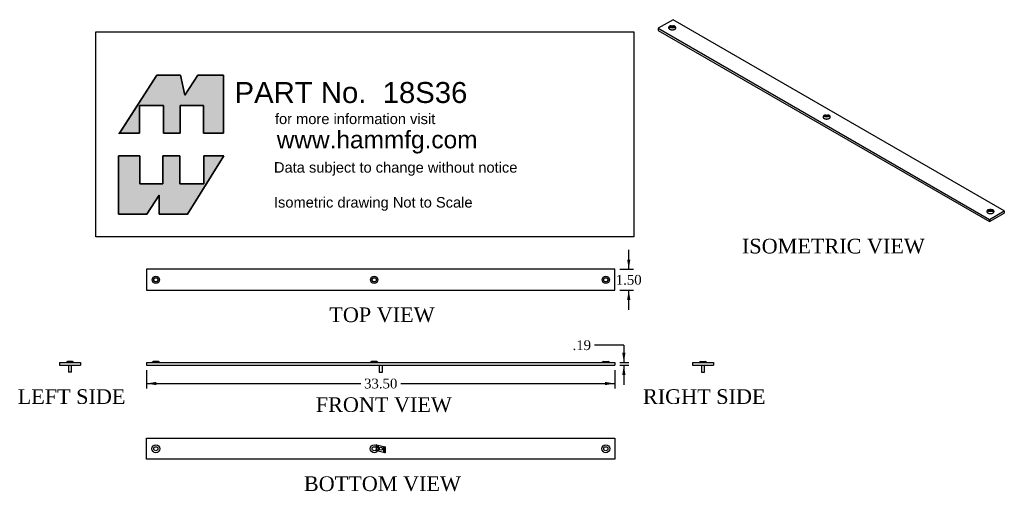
# Model space of a CAD drawing. Header units: inches. Extents: x 5.1 to 75.5, y 28.5 to 62.2.
import ezdxf
from ezdxf.enums import TextEntityAlignment as Align

# ---------------------------------------------------------------- set-up
doc = ezdxf.new("R2010")
doc.units = ezdxf.units.IN
doc.header["$MEASUREMENT"] = 0
doc.layers.get('0').update_dxf_attribs({"linetype": 'CONTINUOUS'})
for name, color, linetype in [('COM55735-1', 7, 'CONTINUOUS'), ('DEFAULT', 7, 'CONTINUOUS'), ('NTS16697', 7, 'CONTINUOUS'), ('SCS19061', 7, 'CONTINUOUS')]:
    doc.layers.add(name, color=color, linetype=linetype)
doc.styles.add('SEACAD_ARIAL_TTF', font='arial.ttf')
doc.styles.add('SEACAD_TIMES_TTF', font='times.ttf')

# ---------------------------------------------------------------- blocks, each defined once
blk = doc.blocks.new('GDIMGGROUP')
at = {"layer": 'DEFAULT', "linetype": 'Continuous'}
for points in [[(14.89, 36.102), (14.89, 36.335), (14.19, 36.219)], [(46.99, 36.102), (47.69, 36.219), (46.99, 36.335)]]:
    blk.add_hatch(color=7, dxfattribs=at).paths.add_polyline_path(points)
at = {"layer": 'DEFAULT', "color": 7, "linetype": 'Continuous'}
for p, q in [((14.19, 37.185), (14.19, 35.869)), ((47.69, 37.185), (47.69, 35.869)), ((14.19, 36.219), (29.501, 36.219)), ((32.379, 36.219), (47.69, 36.219))]:
    blk.add_line(p, q, dxfattribs=at)
at = {"layer": 'DEFAULT', "color": 7, "linetype": 'Continuous', "style": 'SEACAD_TIMES_TTF'}
blk.add_text('33.50', height=0.7, dxfattribs=at).set_placement((29.746, 36.569), align=Align.TOP_LEFT)
blk = doc.blocks.new('GDIMGGROUP1')
at = {"layer": 'DEFAULT', "linetype": 'Continuous'}
for points in [[(48.445, 38.423), (48.212, 38.423), (48.328, 37.723)], [(48.445, 36.835), (48.328, 37.535), (48.212, 36.835)]]:
    blk.add_hatch(color=7, dxfattribs=at).paths.add_polyline_path(points)
at = {"layer": 'DEFAULT', "color": 7, "linetype": 'Continuous'}
for p, q in [((48.328, 38.962), (46.228, 38.962)), ((48.328, 38.962), (48.328, 37.723)), ((48.04, 37.723), (48.678, 37.723)), ((48.04, 37.535), (48.678, 37.535)), ((48.328, 37.535), (48.328, 36.135))]:
    blk.add_line(p, q, dxfattribs=at)
at = {"layer": 'DEFAULT', "color": 7, "linetype": 'Continuous', "style": 'SEACAD_TIMES_TTF'}
blk.add_text('.19', height=0.7, dxfattribs=at).set_placement((44.656, 39.312), align=Align.TOP_LEFT)
blk = doc.blocks.new('GDIMGGROUP2')
at = {"layer": 'DEFAULT', "linetype": 'Continuous'}
for points in [[(48.794, 45.087), (48.561, 45.087), (48.677, 44.387)], [(48.794, 42.187), (48.677, 42.887), (48.561, 42.187)]]:
    blk.add_hatch(color=7, dxfattribs=at).paths.add_polyline_path(points)
at = {"layer": 'DEFAULT', "color": 7, "linetype": 'Continuous'}
for p, q in [((48.677, 44.387), (48.677, 45.787)), ((48.04, 44.387), (49.027, 44.387)), ((48.04, 42.887), (49.027, 42.887)), ((48.677, 41.487), (48.677, 42.887))]:
    blk.add_line(p, q, dxfattribs=at)
at = {"layer": 'DEFAULT', "color": 7, "linetype": 'Continuous', "style": 'SEACAD_TIMES_TTF'}
blk.add_text('1.50', height=0.7, dxfattribs=at).set_placement((47.748, 43.987), align=Align.TOP_LEFT)

msp = doc.modelspace()

# ---------------------------------------------------------------- hatches: boundary and pattern name
at = {"layer": 'DEFAULT', "linetype": 'Continuous'}
for points in [[(16.618, 58.277), (14.926, 58.277), (12.255, 54.121), (13.684, 54.121), (13.684, 56.113), (15.397, 56.113), (15.397, 54.121), (16.597, 54.121), (16.597, 56.113), (18.246, 56.113), (18.246, 54.121), (19.681, 54.121), (19.681, 58.277), (17.861, 58.277), (16.918, 56.842)], [(15.355, 50.502), (13.705, 50.502), (13.705, 52.494), (12.185, 52.494), (12.185, 48.338), (14.198, 48.338), (15.098, 49.688), (15.098, 48.338), (17.111, 48.338), (19.724, 52.494), (18.289, 52.494), (18.289, 50.502), (16.554, 50.502), (16.554, 52.494), (15.355, 52.494)]]:
    msp.add_hatch(color=7, dxfattribs=at).paths.add_polyline_path(points)

# ---------------------------------------------------------------- linework, layer by layer
at = {"layer": 'COM55735-1', "color": 7, "linetype": 'Continuous'}
for p, q in [((51.854, 62.238), (50.793, 61.626)), ((75.542, 48.562), (51.854, 62.238)), ((50.793, 61.626), (74.481, 47.95)), ((50.793, 61.626), (50.793, 61.472)), ((50.793, 61.472), (74.481, 47.796)), ((51.7, 61.81), (51.647, 61.791)), ((51.927, 61.791), (51.875, 61.81)), ((62.749, 55.431), (62.696, 55.412)), ((62.976, 55.412), (62.923, 55.431)), ((74.46, 48.669), (74.408, 48.65)), ((74.688, 48.65), (74.635, 48.669)), ((74.481, 47.95), (75.542, 48.562)), ((74.481, 47.796), (75.542, 48.408)), ((74.481, 47.95), (74.481, 47.796)), ((75.542, 48.562), (75.542, 48.408)), ((47.69, 44.387), (14.19, 44.387)), ((14.19, 44.387), (14.19, 42.887)), ((47.69, 42.887), (47.69, 44.387)), ((14.19, 42.887), (47.69, 42.887)), ((7.959, 37.723), (9.459, 37.723)), ((7.959, 37.723), (7.959, 37.535)), ((7.959, 37.535), (9.459, 37.535)), ((8.547, 37.805), (8.449, 37.723)), ((8.872, 37.805), (8.547, 37.805)), ((8.969, 37.723), (8.872, 37.805)), ((9.459, 37.723), (9.459, 37.535)), ((14.19, 37.723), (47.69, 37.723)), ((14.19, 37.723), (14.19, 37.535)), ((14.19, 37.535), (47.69, 37.535)), ((14.684, 37.805), (14.586, 37.723)), ((15.008, 37.805), (14.684, 37.805)), ((15.106, 37.723), (15.008, 37.805)), ((30.309, 37.805), (30.211, 37.723)), ((30.633, 37.805), (30.309, 37.805)), ((30.731, 37.723), (30.633, 37.805)), ((46.872, 37.805), (46.774, 37.723)), ((46.872, 37.805), (47.196, 37.805)), ((47.294, 37.723), (47.196, 37.805)), ((47.69, 37.723), (47.69, 37.535)), ((53.237, 37.723), (54.737, 37.723)), ((53.237, 37.723), (53.237, 37.535)), ((53.237, 37.535), (54.737, 37.535)), ((53.825, 37.805), (53.727, 37.723)), ((53.825, 37.805), (54.15, 37.805)), ((54.247, 37.723), (54.15, 37.805)), ((54.737, 37.723), (54.737, 37.535)), ((14.19, 32.305), (47.69, 32.305)), ((14.19, 30.805), (14.19, 32.305)), ((47.69, 32.305), (47.69, 30.805)), ((47.69, 30.805), (14.19, 30.805))]:
    msp.add_line(p, q, dxfattribs=at)
for centre, radius in [((14.846, 43.637), 0.26), ((14.846, 43.637), 0.162), ((14.846, 43.637), 0.148), ((30.471, 43.637), 0.26), ((30.471, 43.637), 0.162), ((30.471, 43.637), 0.148), ((47.034, 43.637), 0.26), ((47.034, 43.637), 0.162), ((47.034, 43.637), 0.148), ((14.846, 31.555), 0.281), ((14.846, 31.555), 0.148), ((30.471, 31.555), 0.281), ((30.471, 31.555), 0.148), ((47.034, 31.555), 0.281), ((47.034, 31.555), 0.148)]:
    msp.add_circle(centre, radius, dxfattribs=at)
for centre, major_axis in [((51.787, 61.731), (0.162, 0)), ((51.787, 61.731), (-0.148, 0)), ((62.836, 55.352), (-0.162, 0)), ((62.836, 55.352), (-0.148, 0)), ((74.548, 48.591), (-0.162, 0)), ((74.548, 48.591), (-0.148, 0))]:
    msp.add_ellipse(centre, major_axis=major_axis, ratio=0.57735, dxfattribs=at)
for points in [[(51.647, 61.791), (51.278, 61.654), (51.662, 61.533), (52.047, 61.411), (52.047, 61.664)], [(62.576, 55.285), (62.576, 55.032), (62.961, 55.154), (63.346, 55.275), (62.976, 55.412)], [(74.288, 48.524), (74.288, 48.27), (74.673, 48.392), (75.058, 48.514), (74.688, 48.65)]]:
    msp.add_rational_spline(points, [1, 0.50969466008, 1, 0.50969466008, 1], degree=2, knots=[0, 0, 0, 0.5, 0.5, 1, 1, 1], dxfattribs=at)
for points, weights in [([(51.91, 61.683), (51.787, 61.789), (51.665, 61.683)], [1, 0.559001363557, 1]), ([(51.879, 61.664), (51.787, 61.682), (51.696, 61.664)], [1, 0.945311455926, 1]), ([(52.047, 61.664), (52.047, 61.747), (51.927, 61.791)], [1, 0.877037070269, 1]), ([(62.696, 55.412), (62.576, 55.368), (62.576, 55.285)], [1, 0.877037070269, 1]), ([(62.959, 55.305), (62.836, 55.41), (62.713, 55.305)], [1, 0.559001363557, 1]), ([(62.928, 55.285), (62.836, 55.304), (62.744, 55.285)], [1, 0.945311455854, 1]), ([(74.408, 48.65), (74.288, 48.606), (74.288, 48.524)], [1, 0.877037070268, 1]), ([(74.67, 48.543), (74.548, 48.648), (74.425, 48.543)], [1, 0.559001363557, 1]), ([(74.639, 48.523), (74.548, 48.542), (74.456, 48.523)], [1, 0.945311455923, 1])]:
    msp.add_rational_spline(points, weights, degree=2, dxfattribs=at)
at = {"layer": 'DEFAULT', "color": 7, "linetype": 'Continuous'}
for p, q in [((10.552, 61.38), (49.038, 61.38)), ((10.552, 46.719), (10.552, 61.38)), ((49.038, 61.38), (49.038, 46.719)), ((14.926, 58.277), (12.227, 54.079)), ((16.618, 58.277), (14.926, 58.277)), ((16.918, 56.842), (16.618, 58.277)), ((17.861, 58.277), (16.918, 56.842)), ((19.681, 58.277), (17.861, 58.277)), ((19.681, 54.121), (19.681, 58.277)), ((13.684, 56.113), (15.397, 56.113)), ((13.684, 54.121), (13.684, 56.113)), ((15.397, 56.113), (15.397, 54.121)), ((16.597, 56.113), (18.246, 56.113)), ((16.597, 54.121), (16.597, 56.113)), ((18.246, 56.113), (18.246, 54.121)), ((12.185, 54.121), (13.684, 54.121)), ((15.397, 54.121), (16.597, 54.121)), ((18.246, 54.121), (19.681, 54.121)), ((12.185, 52.494), (13.705, 52.494)), ((12.185, 48.338), (12.185, 52.494)), ((13.705, 52.494), (13.705, 50.502)), ((15.355, 52.494), (16.554, 52.494)), ((15.355, 50.502), (15.355, 52.494)), ((16.554, 52.494), (16.554, 50.502)), ((19.724, 52.494), (17.111, 48.338)), ((18.289, 52.494), (19.724, 52.494)), ((18.289, 50.502), (18.289, 52.494)), ((13.705, 50.502), (15.355, 50.502)), ((16.554, 50.502), (18.289, 50.502)), ((15.098, 49.688), (14.198, 48.338)), ((15.098, 48.338), (15.098, 49.688)), ((14.198, 48.338), (12.185, 48.338)), ((17.111, 48.338), (15.098, 48.338)), ((49.038, 46.719), (10.552, 46.719))]:
    msp.add_line(p, q, dxfattribs=at)
for points in [[(16.618, 58.277), (16.918, 56.842), (17.861, 58.277), (19.681, 58.277), (19.681, 54.121), (18.246, 54.121), (18.246, 56.113), (16.597, 56.113), (16.597, 54.121), (15.397, 54.121), (15.397, 56.113), (13.684, 56.113), (13.684, 54.121), (12.255, 54.121), (14.926, 58.277), (16.618, 58.277)], [(16.618, 58.277), (16.918, 56.842), (17.861, 58.277), (19.681, 58.277), (19.681, 54.121), (18.246, 54.121), (18.246, 56.113), (16.597, 56.113), (16.597, 54.121), (15.397, 54.121), (15.397, 56.113), (13.684, 56.113), (13.684, 54.121), (12.255, 54.121), (14.926, 58.277), (16.618, 58.277)], [(16.618, 58.277), (16.918, 56.842), (17.861, 58.277), (19.681, 58.277), (19.681, 54.121), (18.246, 54.121), (18.246, 56.113), (16.597, 56.113), (16.597, 54.121), (15.397, 54.121), (15.397, 56.113), (13.684, 56.113), (13.684, 54.121), (12.255, 54.121), (14.926, 58.277), (16.618, 58.277)], [(16.618, 58.277), (16.918, 56.842), (17.861, 58.277), (19.681, 58.277), (19.681, 54.121), (18.246, 54.121), (18.246, 56.113), (16.597, 56.113), (16.597, 54.121), (15.397, 54.121), (15.397, 56.113), (13.684, 56.113), (13.684, 54.121), (12.255, 54.121), (14.926, 58.277), (16.618, 58.277)], [(16.618, 58.277), (16.918, 56.842), (17.861, 58.277), (19.681, 58.277), (19.681, 54.121), (18.246, 54.121), (18.246, 56.113), (16.597, 56.113), (16.597, 54.121), (15.397, 54.121), (15.397, 56.113), (13.684, 56.113), (13.684, 54.121), (12.255, 54.121), (14.926, 58.277), (16.618, 58.277)], [(15.355, 50.502), (13.705, 50.502), (13.705, 52.494), (12.185, 52.494), (12.185, 48.338), (14.198, 48.338), (15.098, 49.688), (15.098, 48.338), (17.111, 48.338), (19.724, 52.494), (18.289, 52.494), (18.289, 50.502), (16.554, 50.502), (16.554, 52.494), (15.355, 52.494), (15.355, 50.502)], [(15.355, 50.502), (13.705, 50.502), (13.705, 52.494), (12.185, 52.494), (12.185, 48.338), (14.198, 48.338), (15.098, 49.688), (15.098, 48.338), (17.111, 48.338), (19.724, 52.494), (18.289, 52.494), (18.289, 50.502), (16.554, 50.502), (16.554, 52.494), (15.355, 52.494), (15.355, 50.502)], [(15.355, 50.502), (13.705, 50.502), (13.705, 52.494), (12.185, 52.494), (12.185, 48.338), (14.198, 48.338), (15.098, 49.688), (15.098, 48.338), (17.111, 48.338), (19.724, 52.494), (18.289, 52.494), (18.289, 50.502), (16.554, 50.502), (16.554, 52.494), (15.355, 52.494), (15.355, 50.502)], [(15.355, 50.502), (13.705, 50.502), (13.705, 52.494), (12.185, 52.494), (12.185, 48.338), (14.198, 48.338), (15.098, 49.688), (15.098, 48.338), (17.111, 48.338), (19.724, 52.494), (18.289, 52.494), (18.289, 50.502), (16.554, 50.502), (16.554, 52.494), (15.355, 52.494), (15.355, 50.502)], [(15.355, 50.502), (13.705, 50.502), (13.705, 52.494), (12.185, 52.494), (12.185, 48.338), (14.198, 48.338), (15.098, 49.688), (15.098, 48.338), (17.111, 48.338), (19.724, 52.494), (18.289, 52.494), (18.289, 50.502), (16.554, 50.502), (16.554, 52.494), (15.355, 52.494), (15.355, 50.502)]]:
    msp.add_lwpolyline(points, dxfattribs=at)
for points in [[(16.618, 58.277), (14.926, 58.277), (12.255, 54.121), (13.684, 54.121), (13.684, 56.113), (15.397, 56.113), (15.397, 54.121), (16.597, 54.121), (16.597, 56.113), (18.246, 56.113), (18.246, 54.121), (19.681, 54.121), (19.681, 58.277), (17.861, 58.277), (16.918, 56.842), (16.618, 58.277)], [(15.355, 50.502), (15.355, 52.494), (16.554, 52.494), (16.554, 50.502), (18.289, 50.502), (18.289, 52.494), (19.724, 52.494), (17.111, 48.338), (15.098, 48.338), (15.098, 49.688), (14.198, 48.338), (12.185, 48.338), (12.185, 52.494), (13.705, 52.494), (13.705, 50.502), (15.355, 50.502)]]:
    msp.add_lwpolyline(points, close=True, dxfattribs=at)
at = {"layer": 'NTS16697', "color": 7, "linetype": 'Continuous'}
for p, q in [((30.636, 31.847), (30.666, 31.839)), ((30.636, 31.409), (30.636, 31.847)), ((30.666, 31.402), (30.666, 31.839)), ((30.746, 31.82), (31.134, 31.727)), ((30.746, 31.82), (30.746, 31.383)), ((31.134, 31.727), (31.134, 31.289)), ((31.214, 31.707), (31.244, 31.7)), ((31.214, 31.27), (31.214, 31.707)), ((31.244, 31.7), (31.244, 31.263)), ((30.666, 31.402), (30.636, 31.409)), ((31.134, 31.289), (30.746, 31.383)), ((31.244, 31.263), (31.214, 31.27))]:
    msp.add_line(p, q, dxfattribs=at)
at = {"layer": 'SCS19061', "color": 7, "linetype": 'Continuous'}
for p, q in [((8.597, 37.535), (8.597, 37.035)), ((8.821, 37.035), (8.821, 37.535)), ((30.828, 37.535), (30.828, 37.035)), ((31.052, 37.035), (31.052, 37.535)), ((53.875, 37.535), (53.875, 37.035)), ((54.099, 37.035), (54.099, 37.535)), ((8.821, 37.035), (8.597, 37.035)), ((30.828, 37.035), (31.052, 37.035)), ((53.875, 37.035), (54.099, 37.035))]:
    msp.add_line(p, q, dxfattribs=at)
msp.add_circle((30.94, 31.555), 0.112, dxfattribs=at)

# ---------------------------------------------------------------- block references
at = {"layer": 'DEFAULT'}
for name in ['GDIMGGROUP2', 'GDIMGGROUP1', 'GDIMGGROUP']:
    msp.add_blockref(name, (0, 0), dxfattribs=at)

# ---------------------------------------------------------------- texts
at = {"color": 2, "linetype": 'Continuous', "style": 'SEACAD_TIMES_TTF'}
for s, p in [('ISOMETRIC VIEW', (56.773, 46.571)), ('TOP VIEW', (27.258, 41.662)), ('LEFT SIDE', (4.965, 35.81)), ('FRONT VIEW', (26.288, 35.236)), ('RIGHT SIDE', (49.695, 35.81)), ('BOTTOM VIEW', (25.441, 29.58))]:
    msp.add_text(s, height=1.05, dxfattribs=at).set_placement(p, align=Align.TOP_LEFT)
at = {"layer": 'DEFAULT', "color": 7, "linetype": 'Continuous', "style": 'SEACAD_ARIAL_TTF'}
for s, height, p in [('PART No.  18S36', 1.5, (20.48, 57.782)), ('for more information visit', 0.75, (23.369, 55.521)), ('www.hammfg.com', 1.25, (23.499, 54.291)), ('Data subject to change without notice', 0.75, (23.298, 52.051)), ('Isometric drawing Not to Scale', 0.75, (23.298, 49.551))]:
    msp.add_text(s, height=height, dxfattribs=at).set_placement(p, align=Align.TOP_LEFT)

doc.saveas('drawing.dxf')
